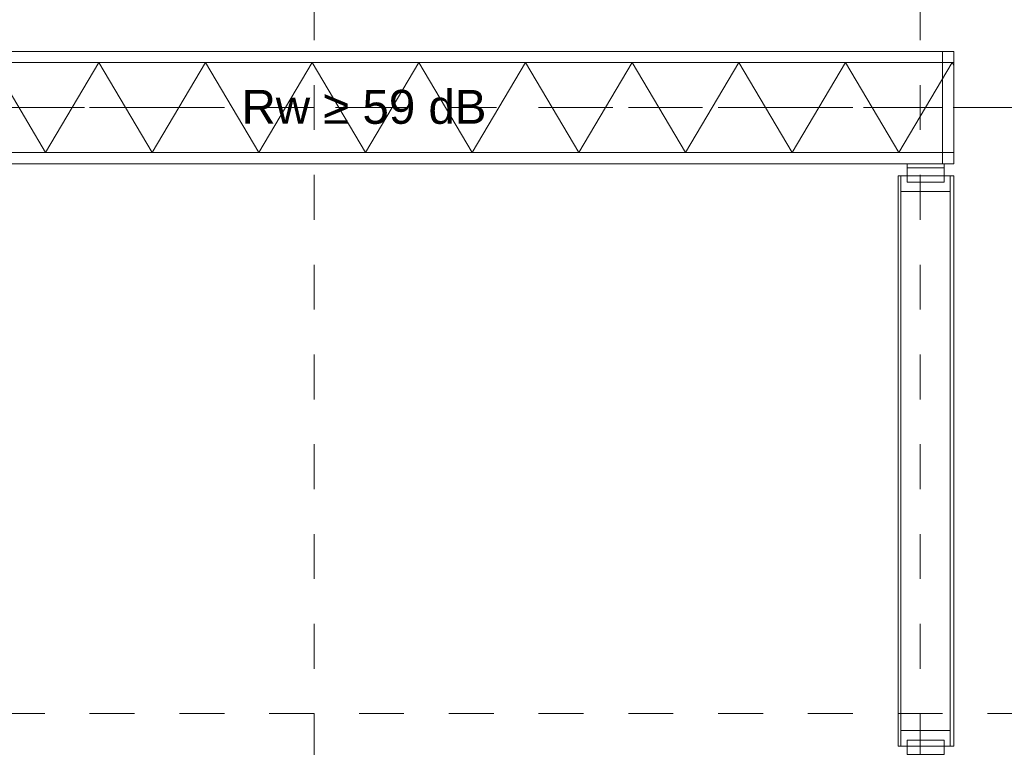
# Model space of a CAD drawing. Header units: metres. Extents: x -45.2 to 14.3, y -31.8 to 10.2.
# Tile 120 of 152: x -10.1 to -7.9, y -9.5 to -7.9. Entities that reach past the tile are written whole.
import ezdxf

# ---------------------------------------------------------------- set-up
doc = ezdxf.new("R2010")
doc.units = ezdxf.units.M
doc.header["$LTSCALE"] = 0.05
doc.linetypes.add('Achsen 01', pattern=[5.291531, 3.175, -1.058062, 0.352704, -0.705764])
doc.linetypes.add('Raster 01', pattern=[2, 1, -1])
for name, color, linetype, lineweight in [('027_Tischlerarbeiten-340 Innentüren', 7, 'Continuous', 9), ('039_Trockenbauarbeiten-340 Gipskarton', 7, 'Continuous', 9), ('AV1-Akustikvorgaben-Trennwände', 7, 'Continuous', 5)]:
    doc.layers.add(name, color=color, linetype=linetype, lineweight=lineweight)
for name, color, linetype, lineweight, true_color in [('039_Trockenbauarbeiten-340 Dämmung', 7, 'Continuous', 9, 0xc0c0c0), ('AV1-Achsen', 1, 'Achsen 01', 18, 0xff0000), ('AV1-Raster', 7, 'Raster 01', 9, 0xa6a6a6)]:
    doc.layers.add(name, color=color, linetype=linetype, lineweight=lineweight, true_color=true_color)
doc.styles.add('Arial', font='arial.ttf')

msp = doc.modelspace()

# ---------------------------------------------------------------- linework, layer by layer
at = {"layer": '027_Tischlerarbeiten-340 Innentüren', "color": 7, "linetype": 'Continuous', "lineweight": 13}
for points in [[(-8.129, -8.225), (-8.047, -8.225), (-8.047, -8.234), (-8.129, -8.234)], [(-8.129, -8.234), (-8.047, -8.234), (-8.047, -8.266), (-8.129, -8.266)]]:
    msp.add_lwpolyline(points, close=True, dxfattribs=at)
at = {"layer": '027_Tischlerarbeiten-340 Innentüren', "color": 7, "linetype": 'Continuous', "lineweight": 5}
for points in [[(-8.149, -8.2523), (-8.143, -8.2523), (-8.143, -9.5227), (-8.149, -9.5227)], [(-8.143, -8.2523), (-8.033, -8.2523), (-8.033, -8.2873), (-8.143, -8.2873)], [(-8.033, -8.2523), (-8.025, -8.2523), (-8.025, -9.5227), (-8.033, -9.5227)], [(-8.143, -9.4877), (-8.033, -9.4877), (-8.033, -9.5227), (-8.143, -9.5227)], [(-8.1289, -9.509), (-8.0469, -9.509), (-8.0469, -9.541), (-8.1289, -9.541)]]:
    msp.add_lwpolyline(points, close=True, dxfattribs=at)
at = {"layer": '039_Trockenbauarbeiten-340 Dämmung'}
msp.add_lwpolyline([(-10.1674, -8), (-10.0486, -8.2), (-9.9298, -8), (-9.811, -8.2), (-9.6922, -8), (-9.5734, -8.2), (-9.4546, -8), (-9.3358, -8.2), (-9.217, -8), (-9.0982, -8.2), (-8.9794, -8), (-8.8606, -8.2), (-8.7418, -8), (-8.623, -8.2), (-8.5042, -8), (-8.3854, -8.2), (-8.2666, -8), (-8.1478, -8.2), (-8.029, -8), (-8.025, -8.0067)], dxfattribs=at)
at = {"layer": '039_Trockenbauarbeiten-340 Gipskarton'}
for points in [[(-13.375, -7.975), (-8.025, -7.975), (-8.025, -8), (-13.375, -8)], [(-8.05, -8.225), (-8.05, -7.975), (-8.025, -7.975), (-8.025, -8.225)], [(-8.025, -8.2), (-8.025, -8.225), (-10.65, -8.225), (-10.65, -8.2)]]:
    msp.add_lwpolyline(points, close=True, dxfattribs=at)
at = {"layer": 'AV1-Achsen'}
msp.add_line((-43.35, -8.1), (4.2, -8.1), dxfattribs=at)
at = {"layer": 'AV1-Raster'}
for p, q in [((-9.45, -22.95), (-9.45, 1.35)), ((-8.1, -22.95), (-8.1, 1.35)), ((1.35, -8.1), (-40.5, -8.1)), ((1.35, -9.45), (-40.5, -9.45))]:
    msp.add_line(p, q, dxfattribs=at)
at = {"layer": 'Defpoints', "color": 0, "lineweight": 0}
for p, q in [((-8.025, -7.975), (-8.025, -7.975)), ((-8.025, -7.975), (-8.025, -7.975)), ((-8.025, -8.225), (-8.025, -8.225)), ((-8.025, -8.225), (-8.025, -8.225)), ((-8.149, -8.2523), (-8.149, -8.2523)), ((-8.149, -8.2523), (-8.149, -8.2523))]:
    msp.add_line(p, q, dxfattribs=at)

# ---------------------------------------------------------------- texts
at = {"layer": 'AV1-Akustikvorgaben-Trennwände', "insert": (-9.6116, -8.1373), "char_height": 0.07565, "attachment_point": 7, "style": 'Arial'}
msp.add_mtext('Rw ≥ 59 dB', dxfattribs=at)

doc.saveas('drawing.dxf')
